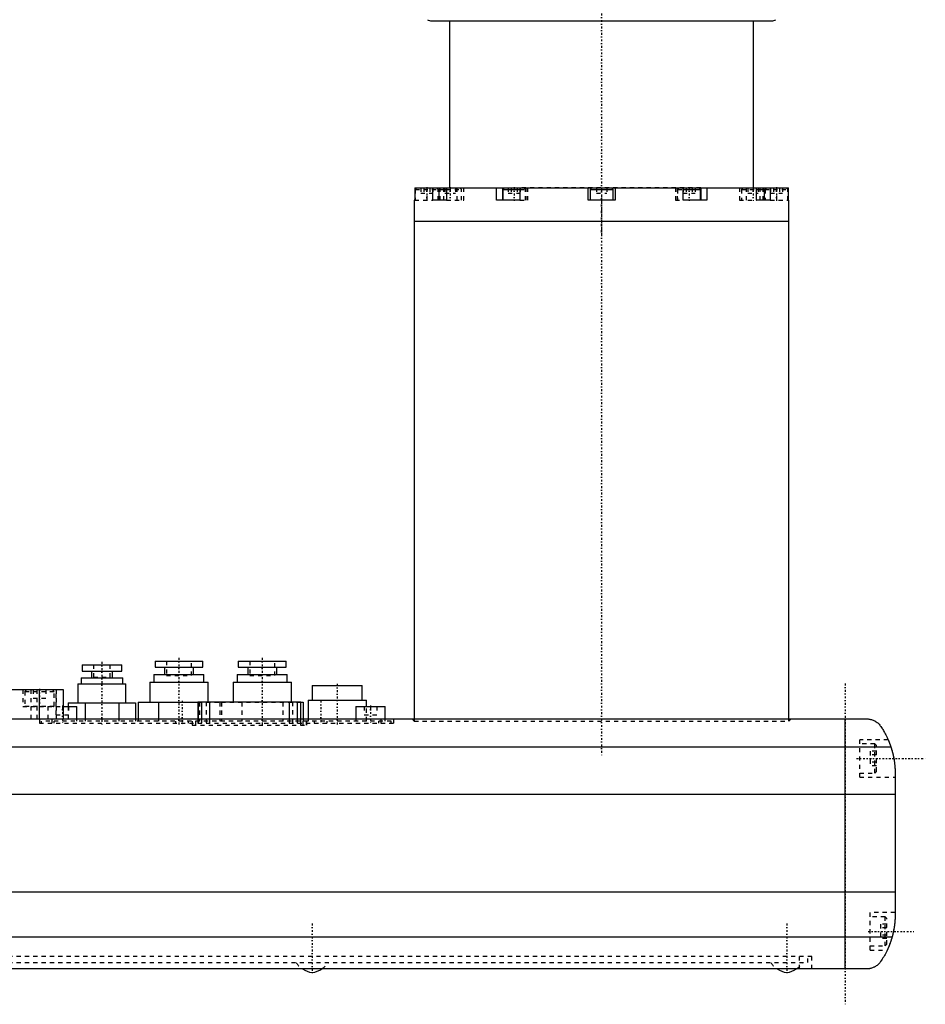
# Model space of a CAD drawing. Extents: x -614 to 147, y -510 to 213.
# Tile 2 of 4: x -415 to -197, y -427 to -191. Entities that reach past the tile are written whole.
import ezdxf

# ---------------------------------------------------------------- set-up
doc = ezdxf.new("R2010")
doc.units = 0
doc.linetypes.add('CENTER', pattern=[1.5, 0.45, -0.5, 0.05, -0.5])
doc.linetypes.add('DASHED', pattern=[2, 1, -1])
for name, color, linetype in [('AM_0', 7, 'CONTINUOUS'), ('AM_3', 7, 'DASHED'), ('AM_7', 7, 'CENTER')]:
    doc.layers.add(name, color=color, linetype=linetype)

msp = doc.modelspace()

# ---------------------------------------------------------------- linework, layer by layer
at = {"layer": 'AM_0', "color": 7, "linetype": 'CONTINUOUS'}
for p, q in [((-315.85, -190.95), (-234.15, -190.95)), ((-311.5, -190.95), (-311.5, -231)), ((-238.5, -231), (-238.5, -190.95)), ((-319.88, -231), (-277.35, -231)), ((-319.88, -231), (-319.88, -234)), ((-315.49, -234), (-315.49, -231)), ((-313.72, -231), (-314.12, -231.4)), ((-314.12, -231.4), (-314.12, -234)), ((-314.12, -231.4), (-312.25, -231.4)), ((-312.24, -231), (-312.24, -234)), ((-300.26, -234), (-300.26, -231)), ((-298.81, -231), (-298.81, -234)), ((-298.35, -231), (-298.75, -231.4)), ((-298.75, -231.4), (-298.75, -234)), ((-298.75, -231.4), (-294.63, -231.4)), ((-294.63, -231), (-294.63, -234)), ((-278.25, -234), (-278.25, -231)), ((-277.35, -231), (-277.75, -231.4)), ((-277.75, -231.4), (-277.75, -234)), ((-277.75, -231.4), (-272.25, -231.4)), ((-277.35, -231), (-272.65, -231)), ((-272.25, -231.4), (-272.65, -231)), ((-272.65, -231), (-230.12, -231)), ((-272.25, -234), (-272.25, -231.4)), ((-271.75, -231), (-271.75, -234)), ((-255.37, -234), (-255.37, -231)), ((-255.37, -231.4), (-251.25, -231.4)), ((-251.25, -231.4), (-251.65, -231)), ((-251.25, -234), (-251.25, -231.4)), ((-251.19, -231), (-251.19, -234)), ((-249.74, -231), (-249.74, -234)), ((-237.76, -234), (-237.76, -231)), ((-237.75, -231.4), (-235.88, -231.4)), ((-235.88, -231.4), (-236.28, -231)), ((-235.88, -234), (-235.88, -231.4)), ((-234.51, -231), (-234.51, -234)), ((-230.12, -234), (-230.12, -231)), ((-320, -234), (-320, -239)), ((-319.88, -234), (-320, -234)), ((-312.24, -234), (-315.49, -234)), ((-294.63, -234), (-300.26, -234)), ((-271.75, -234), (-278.25, -234)), ((-249.74, -234), (-255.37, -234)), ((-234.51, -234), (-237.76, -234)), ((-230, -234), (-230.12, -234)), ((-230, -239), (-230, -234)), ((-320, -239), (-320, -358.5)), ((-320, -239), (-230, -239)), ((-320, -239), (-230, -239)), ((-230, -358.5), (-230, -239)), ((-382.25, -344.6), (-382.25, -346.1)), ((-382.25, -344.6), (-370.75, -344.6)), ((-370.75, -346.1), (-370.75, -344.6)), ((-362.25, -344.6), (-362.25, -346.1)), ((-362.25, -344.6), (-350.75, -344.6)), ((-350.75, -346.1), (-350.75, -344.6)), ((-399.75, -345.5), (-399.75, -347)), ((-399.75, -345.5), (-390.25, -345.5)), ((-399.75, -347), (-390.25, -347)), ((-397.5, -347), (-397.5, -348.6)), ((-392.5, -348.6), (-392.5, -347)), ((-390.25, -347), (-390.25, -345.5)), ((-382.25, -346.1), (-370.75, -346.1)), ((-380, -346.1), (-380, -347.8)), ((-373, -347.8), (-373, -346.1)), ((-362.25, -346.1), (-350.75, -346.1)), ((-360, -346.1), (-360, -347.8)), ((-353, -347.8), (-353, -346.1)), ((-400.01, -348.6), (-400.01, -350.1)), ((-400.01, -348.6), (-389.99, -348.6)), ((-389.99, -350.1), (-389.99, -348.6)), ((-383.5, -349.7), (-383.5, -354.5)), ((-383.5, -349.7), (-369.5, -349.7)), ((-382.5, -347.8), (-382.5, -349.7)), ((-382.5, -347.8), (-370.5, -347.8)), ((-370.5, -349.7), (-370.5, -347.8)), ((-369.5, -354.4), (-369.5, -349.7)), ((-363.5, -349.7), (-363.5, -354.4)), ((-363.5, -349.7), (-349.5, -349.7)), ((-362.5, -347.8), (-362.5, -349.7)), ((-362.5, -347.8), (-350.5, -347.8)), ((-350.5, -349.7), (-350.5, -347.8)), ((-349.5, -354.4), (-349.5, -349.7)), ((-404.25, -351.5), (-597.5, -351.5)), ((-410, -358.5), (-410, -351.5)), ((-404.25, -358.5), (-404.25, -351.5)), ((-400.77, -350.1), (-400.77, -354.6)), ((-400.77, -350.1), (-389.23, -350.1)), ((-389.23, -354.6), (-389.23, -350.1)), ((-344.5, -350.5), (-344.5, -354)), ((-344.5, -350.5), (-332.5, -350.5)), ((-332.5, -354), (-332.5, -350.5)), ((-386.31, -354.5), (-371.95, -354.5)), ((-386.31, -354.5), (-386.31, -358.5)), ((-381.41, -354.5), (-381.41, -358.5)), ((-371.95, -354.4), (-371.95, -358.5)), ((-371.95, -354.4), (-347.25, -354.4)), ((-371.92, -354.4), (-371.92, -358.5)), ((-371.12, -354.4), (-371.12, -358.5)), ((-369.15, -354.4), (-369.15, -358.5)), ((-350.07, -354.4), (-350.07, -358.5)), ((-348.11, -354.4), (-348.11, -358.5)), ((-347.28, -354.4), (-347.28, -358.5)), ((-347.25, -358.5), (-347.25, -354.4)), ((-347.25, -354.5), (-346.69, -354.5)), ((-346.69, -354.5), (-346.69, -358.5)), ((-345.5, -354), (-345.5, -358.5)), ((-345.5, -354), (-331.5, -354)), ((-331.5, -355.5), (-331.5, -354)), ((-404.25, -355.5), (-401, -355.5)), ((-403.08, -354.6), (-386.92, -354.6)), ((-403.08, -354.6), (-403.08, -355.5)), ((-401, -358.5), (-401, -355.5)), ((-399.04, -354.6), (-399.04, -358.5)), ((-390.96, -354.6), (-390.96, -358.5)), ((-386.92, -354.6), (-386.92, -358.5)), ((-334, -355.5), (-334, -358.5)), ((-334, -355.5), (-327, -355.5)), ((-327, -358.5), (-327, -355.5)), ((-600.21, -358.5), (-211.29, -358.5)), ((-216.5, -418.5), (-216.5, -358.5)), ((-205.51, -365.25), (-605.99, -365.25)), ((-204.5, -371.53), (-204.5, -405.47)), ((-204.5, -376.66), (-607, -376.66)), ((-204.5, -400.11), (-607, -400.11)), ((-205.26, -410.92), (-606.24, -410.92)), ((-211.29, -418.5), (-600.21, -418.5))]:
    msp.add_line(p, q, dxfattribs=at)
for points in [[(-211.29, -358.5, 0), (-211.19, -358.5, 0), (-210.99, -358.51, 0), (-210.78, -358.53, 0), (-210.68, -358.55, 0), (-210.58, -358.56, 0), (-210.38, -358.61, 0), (-210.18, -358.66, 0), (-209.98, -358.72, 0), (-209.78, -358.8, 0), (-209.59, -358.88, 0), (-209.49, -358.93, 0), (-209.4, -358.98, 0), (-209.21, -359.09, 0), (-209.03, -359.2, 0), (-208.85, -359.33, 0), (-208.68, -359.47, 0), (-208.51, -359.63, 0), (-208.43, -359.71, 0), (-208.35, -359.79, 0), (-208.2, -359.96, 0), (-208.06, -360.15, 0), (-207.99, -360.24, 0)], [(-207.99, -360.24, 0), (-207.92, -360.35, 0), (-207.77, -360.57, 0), (-207.63, -360.79, 0), (-207.55, -360.91, 0), (-207.48, -361.03, 0), (-207.33, -361.28, 0), (-207.18, -361.53, 0), (-207.03, -361.79, 0), (-206.88, -362.06, 0), (-206.74, -362.34, 0), (-206.66, -362.48, 0), (-206.59, -362.63, 0), (-206.45, -362.92, 0), (-206.31, -363.21, 0), (-206.18, -363.51, 0), (-206.05, -363.82, 0), (-205.92, -364.13, 0), (-205.86, -364.29, 0), (-205.8, -364.44, 0), (-205.68, -364.76, 0), (-205.57, -365.09, 0), (-205.51, -365.25, 0)], [(-206.18, -363.5, 0), (-206.18, -363.5, 0), (-206.18, -363.5, 0), (-206.18, -363.51, 0), (-206.18, -363.51, 0), (-206.18, -363.51, 0), (-206.17, -363.52, 0), (-206.17, -363.54, 0), (-206.16, -363.55, 0), (-206.16, -363.57, 0), (-206.15, -363.58, 0), (-206.14, -363.6, 0), (-206.14, -363.61, 0), (-206.13, -363.63, 0), (-206.12, -363.66, 0), (-206.1, -363.68, 0), (-206.09, -363.72, 0), (-206.08, -363.75, 0), (-206.07, -363.77, 0), (-206.06, -363.79, 0), (-206.05, -363.82, 0), (-206.03, -363.86, 0), (-206.02, -363.88, 0), (-206.01, -363.91, 0), (-205.99, -363.95, 0), (-205.97, -364, 0), (-205.96, -364.02, 0), (-205.95, -364.05, 0), (-205.93, -364.1, 0), (-205.91, -364.15, 0), (-205.89, -364.2, 0), (-205.87, -364.26, 0), (-205.85, -364.32, 0), (-205.83, -364.35, 0), (-205.82, -364.38, 0), (-205.8, -364.44, 0), (-205.78, -364.5, 0), (-205.75, -364.57, 0), (-205.73, -364.63, 0), (-205.7, -364.7, 0), (-205.69, -364.73, 0), (-205.68, -364.77, 0), (-205.65, -364.84, 0), (-205.63, -364.91, 0), (-205.6, -364.98, 0), (-205.58, -365.05, 0), (-205.55, -365.13, 0), (-205.54, -365.17, 0), (-205.53, -365.21, 0), (-205.5, -365.29, 0), (-205.47, -365.37, 0), (-205.45, -365.45, 0), (-205.42, -365.54, 0), (-205.39, -365.62, 0), (-205.38, -365.67, 0), (-205.37, -365.71, 0), (-205.34, -365.8, 0), (-205.31, -365.89, 0), (-205.29, -365.98, 0), (-205.26, -366.07, 0), (-205.23, -366.17, 0), (-205.22, -366.22, 0), (-205.21, -366.26, 0), (-205.18, -366.36, 0), (-205.15, -366.46, 0), (-205.14, -366.51, 0), (-205.13, -366.55, 0), (-205.1, -366.65, 0), (-205.08, -366.75, 0), (-205.07, -366.8, 0), (-205.06, -366.85, 0), (-205.03, -366.95, 0), (-205.01, -367.05, 0), (-204.99, -367.15, 0), (-204.96, -367.25, 0), (-204.94, -367.36, 0), (-204.93, -367.41, 0), (-204.92, -367.46, 0), (-204.9, -367.56, 0), (-204.88, -367.66, 0), (-204.86, -367.76, 0), (-204.84, -367.86, 0), (-204.82, -367.96, 0), (-204.81, -368.01, 0), (-204.8, -368.06, 0), (-204.79, -368.16, 0), (-204.77, -368.26, 0), (-204.75, -368.36, 0), (-204.74, -368.46, 0), (-204.72, -368.56, 0), (-204.71, -368.61, 0), (-204.71, -368.66, 0), (-204.69, -368.77, 0), (-204.68, -368.87, 0), (-204.66, -368.97, 0), (-204.65, -369.07, 0), (-204.64, -369.18, 0), (-204.63, -369.23, 0), (-204.63, -369.28, 0), (-204.62, -369.38, 0), (-204.61, -369.48, 0), (-204.6, -369.58, 0), (-204.59, -369.68, 0), (-204.58, -369.78, 0), (-204.57, -369.82, 0), (-204.57, -369.87, 0), (-204.56, -369.97, 0), (-204.55, -370.06, 0), (-204.55, -370.11, 0), (-204.55, -370.16, 0), (-204.54, -370.25, 0), (-204.54, -370.34, 0), (-204.53, -370.39, 0), (-204.53, -370.43, 0), (-204.53, -370.52, 0), (-204.52, -370.6, 0), (-204.52, -370.69, 0), (-204.51, -370.77, 0), (-204.51, -370.85, 0), (-204.51, -370.89, 0), (-204.51, -370.93, 0), (-204.51, -371.01, 0), (-204.51, -371.08, 0), (-204.5, -371.16, 0), (-204.5, -371.23, 0), (-204.5, -371.3, 0), (-204.5, -371.33, 0), (-204.5, -371.37, 0), (-204.5, -371.43, 0), (-204.5, -371.5, 0), (-204.5, -371.53, 0)], [(-205.51, -365.25, 0), (-205.46, -365.42, 0), (-205.35, -365.77, 0), (-205.25, -366.12, 0), (-205.2, -366.3, 0), (-205.15, -366.47, 0), (-205.06, -366.83, 0), (-204.98, -367.18, 0), (-204.9, -367.53, 0), (-204.84, -367.88, 0), (-204.77, -368.23, 0), (-204.75, -368.41, 0), (-204.72, -368.59, 0), (-204.67, -368.94, 0), (-204.63, -369.28, 0), (-204.59, -369.63, 0), (-204.56, -369.98, 0), (-204.54, -370.32, 0), (-204.53, -370.49, 0), (-204.52, -370.66, 0), (-204.51, -371.01, 0), (-204.5, -371.36, 0), (-204.5, -371.53, 0)], [(-204.5, -405.47, 0), (-204.5, -405.49, 0), (-204.5, -405.55, 0), (-204.5, -405.6, 0), (-204.5, -405.63, 0), (-204.5, -405.66, 0), (-204.5, -405.72, 0), (-204.5, -405.79, 0), (-204.5, -405.85, 0), (-204.51, -405.92, 0), (-204.51, -405.99, 0), (-204.51, -406.03, 0), (-204.51, -406.06, 0), (-204.51, -406.14, 0), (-204.51, -406.21, 0), (-204.52, -406.29, 0), (-204.52, -406.36, 0), (-204.52, -406.44, 0), (-204.53, -406.48, 0), (-204.53, -406.53, 0), (-204.53, -406.61, 0), (-204.54, -406.7, 0), (-204.54, -406.74, 0), (-204.54, -406.79, 0), (-204.55, -406.88, 0), (-204.56, -406.97, 0), (-204.56, -407.02, 0), (-204.56, -407.07, 0), (-204.57, -407.16, 0), (-204.58, -407.26, 0), (-204.59, -407.36, 0), (-204.6, -407.46, 0), (-204.61, -407.57, 0), (-204.62, -407.62, 0), (-204.62, -407.67, 0), (-204.63, -407.78, 0), (-204.65, -407.88, 0), (-204.66, -407.99, 0), (-204.67, -408.1, 0), (-204.69, -408.21, 0), (-204.7, -408.26, 0), (-204.7, -408.32, 0), (-204.72, -408.43, 0), (-204.74, -408.54, 0), (-204.75, -408.65, 0), (-204.77, -408.76, 0), (-204.79, -408.87, 0), (-204.8, -408.93, 0), (-204.81, -408.98, 0), (-204.83, -409.09, 0), (-204.85, -409.2, 0), (-204.87, -409.31, 0), (-204.89, -409.42, 0), (-204.92, -409.53, 0), (-204.93, -409.58, 0), (-204.94, -409.63, 0), (-204.96, -409.74, 0), (-204.99, -409.85, 0), (-205.01, -409.96, 0), (-205.04, -410.07, 0), (-205.06, -410.18, 0), (-205.08, -410.23, 0), (-205.09, -410.29, 0), (-205.12, -410.4, 0), (-205.14, -410.5, 0), (-205.16, -410.56, 0), (-205.17, -410.61, 0), (-205.2, -410.72, 0), (-205.23, -410.83, 0), (-205.25, -410.88, 0), (-205.26, -410.93, 0), (-205.29, -411.04, 0), (-205.32, -411.14, 0), (-205.35, -411.25, 0), (-205.38, -411.35, 0), (-205.42, -411.45, 0), (-205.43, -411.5, 0), (-205.45, -411.55, 0), (-205.48, -411.65, 0), (-205.51, -411.75, 0), (-205.54, -411.84, 0), (-205.57, -411.94, 0), (-205.61, -412.03, 0), (-205.62, -412.07, 0), (-205.64, -412.12, 0), (-205.67, -412.21, 0), (-205.7, -412.29, 0), (-205.73, -412.38, 0), (-205.76, -412.46, 0), (-205.79, -412.54, 0), (-205.81, -412.58, 0), (-205.82, -412.62, 0), (-205.85, -412.69, 0), (-205.88, -412.77, 0), (-205.91, -412.84, 0), (-205.94, -412.91, 0), (-205.96, -412.98, 0), (-205.98, -413.01, 0), (-205.99, -413.05, 0), (-206.02, -413.11, 0), (-206.05, -413.18, 0), (-206.07, -413.24, 0), (-206.1, -413.3, 0), (-206.12, -413.36, 0), (-206.14, -413.39, 0), (-206.15, -413.42, 0), (-206.17, -413.47, 0), (-206.19, -413.52, 0), (-206.21, -413.55, 0), (-206.22, -413.57, 0), (-206.24, -413.62, 0), (-206.26, -413.66, 0), (-206.27, -413.69, 0), (-206.28, -413.71, 0), (-206.29, -413.75, 0), (-206.31, -413.78, 0), (-206.33, -413.82, 0), (-206.34, -413.85, 0), (-206.35, -413.87, 0), (-206.36, -413.89, 0), (-206.36, -413.9, 0), (-206.37, -413.92, 0), (-206.38, -413.94, 0), (-206.39, -413.96, 0), (-206.4, -413.97, 0), (-206.4, -413.98, 0), (-206.41, -413.99, 0), (-206.41, -413.99, 0), (-206.41, -414, 0), (-206.41, -414, 0), (-206.41, -414, 0)], [(-204.5, -405.47, 0), (-204.5, -405.62, 0), (-204.51, -405.93, 0), (-204.51, -406.23, 0), (-204.52, -406.38, 0), (-204.53, -406.54, 0), (-204.55, -406.84, 0), (-204.57, -407.14, 0), (-204.6, -407.43, 0), (-204.63, -407.73, 0), (-204.66, -408.03, 0), (-204.68, -408.18, 0), (-204.71, -408.33, 0), (-204.75, -408.63, 0), (-204.8, -408.94, 0), (-204.86, -409.24, 0), (-204.92, -409.54, 0), (-204.99, -409.85, 0), (-205.02, -410, 0), (-205.06, -410.15, 0), (-205.13, -410.46, 0), (-205.21, -410.77, 0), (-205.26, -410.92, 0)], [(-205.26, -410.92, 0), (-205.31, -411.12, 0), (-205.43, -411.5, 0), (-205.56, -411.89, 0), (-205.62, -412.08, 0), (-205.69, -412.26, 0), (-205.83, -412.63, 0), (-205.97, -413, 0), (-206.12, -413.35, 0), (-206.27, -413.7, 0), (-206.43, -414.04, 0), (-206.51, -414.21, 0), (-206.59, -414.37, 0), (-206.75, -414.69, 0), (-206.92, -415.01, 0), (-207.09, -415.31, 0), (-207.25, -415.6, 0), (-207.42, -415.88, 0), (-207.5, -416.01, 0), (-207.59, -416.14, 0), (-207.75, -416.4, 0), (-207.91, -416.64, 0), (-207.99, -416.76, 0)], [(-207.99, -416.76, 0), (-208.06, -416.85, 0), (-208.2, -417.04, 0), (-208.35, -417.21, 0), (-208.43, -417.29, 0), (-208.51, -417.37, 0), (-208.67, -417.52, 0), (-208.84, -417.66, 0), (-209.02, -417.79, 0), (-209.2, -417.91, 0), (-209.39, -418.02, 0), (-209.48, -418.07, 0), (-209.58, -418.11, 0), (-209.77, -418.2, 0), (-209.97, -418.27, 0), (-210.17, -418.34, 0), (-210.37, -418.39, 0), (-210.58, -418.44, 0), (-210.68, -418.45, 0), (-210.78, -418.47, 0), (-210.98, -418.49, 0), (-211.19, -418.5, 0), (-211.29, -418.5, 0)]]:
    msp.add_polyline3d(points, dxfattribs=at)
for centre, radius, start, end in [((-315.82, -188.95), 2, 239.0251, 269.1598), ((-234.18, -188.95), 2, 270.8402, 300.9749), ((-343.68, -413.8), 5.66, 236.1387, 261.6499), ((-345.32, -413.8), 5.66, 278.3501, 303.8613), ((-229.68, -413.8), 5.66, 236.1387, 261.6499), ((-231.32, -413.8), 5.66, 278.3501, 303.8613)]:
    msp.add_arc(centre, radius, start, end, dxfattribs=at)
at = {"layer": 'AM_3', "color": 6, "linetype": 'DASHED'}
for p, q in [((-319.35, -231), (-319.75, -231.4)), ((-319.75, -231.4), (-319.75, -234)), ((-319.75, -231.4), (-314.25, -231.4)), ((-318.44, -231), (-318.44, -232.3)), ((-317.72, -231), (-317.72, -232.3)), ((-317, -231), (-317, -234)), ((-316.28, -231), (-316.28, -232.3)), ((-315.56, -231), (-315.56, -232.3)), ((-314.25, -231.4), (-314.65, -231)), ((-314.25, -234), (-314.25, -231.4)), ((-313.75, -234), (-313.75, -231)), ((-313, -231), (-313, -234)), ((-312.62, -231), (-312.62, -232.3)), ((-312.25, -231.4), (-308.62, -231.4)), ((-311.37, -231), (-311.37, -232.3)), ((-310.12, -231), (-310.12, -232.3)), ((-309.75, -231), (-309.75, -234)), ((-308.62, -231.4), (-309.02, -231)), ((-308.62, -234), (-308.62, -231.4)), ((-308.12, -234), (-308.12, -231)), ((-297.44, -231), (-297.44, -232.3)), ((-296.72, -231), (-296.72, -232.3)), ((-295.28, -231), (-295.28, -232.3)), ((-251.19, -231), (-294.63, -231)), ((-294.63, -231.4), (-293.25, -231.4)), ((-294.56, -231), (-294.56, -232.3)), ((-293.25, -231.4), (-293.65, -231)), ((-293.25, -234), (-293.25, -231.4)), ((-293.19, -231), (-293.19, -234)), ((-292.75, -234), (-292.75, -231)), ((-276.25, -231), (-276.25, -232.3)), ((-275, -231), (-275, -232.3)), ((-273.75, -231), (-273.75, -232.3)), ((-257.25, -231), (-257.25, -234)), ((-256.81, -231), (-256.81, -234)), ((-256.35, -231), (-256.75, -231.4)), ((-256.75, -231.4), (-256.75, -234)), ((-256.75, -231.4), (-255.37, -231.4)), ((-255.44, -231), (-255.44, -232.3)), ((-254.72, -231), (-254.72, -232.3)), ((-253.28, -231), (-253.28, -232.3)), ((-252.56, -231), (-252.56, -232.3)), ((-241.88, -231), (-241.88, -234)), ((-240.98, -231), (-241.38, -231.4)), ((-241.38, -231.4), (-241.38, -234)), ((-241.38, -231.4), (-237.75, -231.4)), ((-240.25, -231), (-240.25, -234)), ((-239.88, -231), (-239.88, -232.3)), ((-238.63, -231), (-238.63, -232.3)), ((-237.76, -231), (-236.28, -231)), ((-237.38, -231), (-237.38, -232.3)), ((-237, -231), (-237, -234)), ((-236.25, -231), (-236.25, -234)), ((-236.25, -231), (-234.51, -231)), ((-235.35, -231), (-235.75, -231.4)), ((-235.75, -231.4), (-235.75, -234)), ((-235.75, -231.4), (-230.25, -231.4)), ((-234.44, -231), (-234.44, -232.3)), ((-233.72, -231), (-233.72, -232.3)), ((-233, -231), (-233, -234)), ((-232.28, -231), (-232.28, -232.3)), ((-231.56, -231), (-231.56, -232.3)), ((-230.25, -231.4), (-230.65, -231)), ((-230.25, -234), (-230.25, -231.4)), ((-318.44, -232.3), (-315.56, -232.3)), ((-312.62, -232.3), (-310.12, -232.3)), ((-297.44, -232.3), (-294.56, -232.3)), ((-276.25, -232.3), (-273.75, -232.3)), ((-255.44, -232.3), (-252.56, -232.3)), ((-239.88, -232.3), (-237.38, -232.3)), ((-234.44, -232.3), (-231.56, -232.3)), ((-319.88, -234), (-315.49, -234)), ((-312.24, -234), (-308.12, -234)), ((-294.63, -234), (-292.75, -234)), ((-257.25, -234), (-255.37, -234)), ((-241.88, -234), (-237.76, -234)), ((-234.51, -234), (-230.12, -234)), ((-379.5, -344.6), (-379.5, -348.1)), ((-373.5, -348.1), (-373.5, -344.6)), ((-359.5, -344.6), (-359.5, -348.1)), ((-353.5, -348.1), (-353.5, -344.6)), ((-397, -345.5), (-397, -348.5)), ((-393, -348.5), (-393, -345.5)), ((-397, -348.5), (-393, -348.5)), ((-379.5, -348.1), (-373.5, -348.1)), ((-359.5, -348.1), (-353.5, -348.1)), ((-414, -351.5), (-414, -355.5)), ((-413.1, -351.5), (-413.5, -351.9)), ((-413.5, -351.9), (-413.5, -355.4)), ((-413.5, -351.9), (-406.5, -351.9)), ((-412, -358.5), (-412, -351.5)), ((-411.5, -351.5), (-411.5, -353.5)), ((-410.57, -358.5), (-410.57, -351.5)), ((-408.5, -351.5), (-408.5, -353.5)), ((-406.5, -351.9), (-406.9, -351.5)), ((-406.5, -355.4), (-406.5, -351.9)), ((-406, -357.5), (-406, -351.5)), ((-405.9, -358.5), (-405.9, -351.5)), ((-411.5, -353.5), (-408.5, -353.5)), ((-371.95, -354.5), (-366.69, -354.5)), ((-371.59, -354.5), (-371.59, -359)), ((-369.95, -354.4), (-369.95, -360)), ((-369.5, -354.5), (-369.5, -354.4)), ((-366.69, -354.5), (-366.69, -359)), ((-366.31, -354.5), (-347.25, -354.5)), ((-366.31, -354.5), (-366.31, -359)), ((-363.5, -354.4), (-363.5, -354.5)), ((-361.41, -354.5), (-361.41, -359)), ((-351.59, -354.5), (-351.59, -359)), ((-349.5, -354.5), (-349.5, -354.4)), ((-349.25, -354.4), (-349.25, -360)), ((-414, -355.5), (-404.25, -355.5)), ((-413.5, -355.4), (-406.5, -355.4)), ((-408, -355.5), (-408, -359)), ((-404.5, -355.5), (-404.5, -357.5)), ((-403.08, -355.5), (-403.08, -359)), ((-403, -355.5), (-403, -357.5)), ((-332, -355.5), (-332, -357.5)), ((-331.5, -359), (-331.5, -355.5)), ((-330.5, -355.5), (-330.5, -357.5)), ((-329, -355.5), (-329, -357.5)), ((-410, -358.5), (-410, -359.5)), ((-409.5, -359.5), (-409.5, -359)), ((-325.5, -359), (-409.5, -359)), ((-407, -358.5), (-407, -359.5)), ((-406.5, -359.5), (-406.5, -359)), ((-406, -357.5), (-403, -357.5)), ((-401, -359), (-401, -358.5)), ((-399.04, -358.5), (-399.04, -359)), ((-390.96, -358.5), (-390.96, -359)), ((-386.92, -358.5), (-386.92, -359)), ((-386.31, -358.5), (-386.31, -359)), ((-381.41, -358.5), (-381.41, -359)), ((-377.32, -359), (-377.32, -359.5)), ((-374.22, -359.5), (-374.22, -359)), ((-373.35, -359), (-373.35, -360)), ((-373.3, -359), (-373.3, -360)), ((-372.5, -359), (-372.5, -360)), ((-371.95, -358.5), (-371.95, -360)), ((-371.92, -358.5), (-371.92, -360)), ((-371.12, -358.5), (-371.12, -360)), ((-369.15, -358.5), (-369.15, -360)), ((-350.07, -358.5), (-350.07, -360)), ((-348.11, -358.5), (-348.11, -360)), ((-347.28, -358.5), (-347.28, -360)), ((-347.25, -360), (-347.25, -358.5)), ((-346.73, -359), (-346.73, -360)), ((-346.69, -358.5), (-346.69, -359)), ((-345.9, -359), (-345.9, -360)), ((-345.85, -360), (-345.85, -359)), ((-345.5, -358.5), (-345.5, -359)), ((-344, -359), (-344, -359.5)), ((-340.9, -359.5), (-340.9, -359)), ((-334, -358.5), (-334, -359)), ((-332, -357.5), (-329, -357.5)), ((-328.5, -359.5), (-328.5, -359)), ((-328, -358.5), (-328, -359.5)), ((-327, -359), (-327, -358.5)), ((-325.5, -359.5), (-325.5, -359)), ((-325, -358.5), (-325, -359.5)), ((-320.5, -358.5), (-320, -359)), ((-320, -358.5), (-320, -359)), ((-320, -359), (-230, -359)), ((-230, -359), (-229.5, -358.5)), ((-230, -359), (-230, -358.5)), ((-410, -359.5), (-325, -359.5)), ((-373.35, -360), (-345.85, -360)), ((-206.18, -363.5), (-213, -363.5)), ((-213, -372.5), (-213, -363.5)), ((-209.4, -364.5), (-213, -364.5)), ((-209, -366.27), (-210.5, -366.27)), ((-210.5, -366.27), (-210.5, -369.73)), ((-209, -364.9), (-209.4, -364.5)), ((-209.4, -371.5), (-209.4, -364.5)), ((-209, -371.1), (-209, -364.9)), ((-209, -367.13), (-210.5, -367.13)), ((-209, -368.87), (-210.5, -368.87)), ((-209, -369.73), (-210.5, -369.73)), ((-213, -371.5), (-209.4, -371.5)), ((-213, -372.5), (-204.5, -372.5)), ((-209.4, -371.5), (-209, -371.1)), ((-204.5, -405), (-210.5, -405)), ((-210.5, -414), (-210.5, -405)), ((-206.9, -406), (-210.5, -406)), ((-206.5, -406.4), (-206.9, -406)), ((-206.9, -413), (-206.9, -406)), ((-206.5, -412.6), (-206.5, -406.4)), ((-206.5, -407.77), (-208, -407.77)), ((-208, -407.77), (-208, -411.23)), ((-206.5, -408.63), (-208, -408.63)), ((-206.5, -410.37), (-208, -410.37)), ((-210.5, -413), (-206.9, -413)), ((-206.5, -411.23), (-208, -411.23)), ((-206.9, -413), (-206.5, -412.6)), ((-224.5, -415.5), (-464.5, -415.5)), ((-227.5, -418.5), (-227.5, -415.5)), ((-225.5, -417), (-225.5, -415.5)), ((-224.5, -418.5), (-224.5, -415.5)), ((-210.5, -414), (-206.41, -414)), ((-463.5, -417), (-225.5, -417))]:
    msp.add_line(p, q, dxfattribs=at)
for centre, radius, start, end in [((-413.4, -355.4), 0.1, 180, 270), ((-406.6, -355.4), 0.1, 270, 0), ((-343.68, -413.8), 5.66, 214.4281, 236.1387), ((-345.32, -413.8), 5.66, 303.8613, 325.5719), ((-229.68, -413.8), 5.66, 214.4281, 236.1387), ((-231.32, -413.8), 5.66, 303.8613, 325.5719)]:
    msp.add_arc(centre, radius, start, end, dxfattribs=at)
at = {"layer": 'AM_7', "color": 4, "linetype": 'CENTER'}
for p, q in [((-275, -161.3), (-275, -242.7)), ((-317, -230.85), (-317, -234.15)), ((-311.37, -230.85), (-311.37, -234.15)), ((-296, -230.85), (-296, -234.15)), ((-254, -230.85), (-254, -234.15)), ((-238.63, -230.85), (-238.63, -234.15)), ((-233, -230.85), (-233, -234.15)), ((-275, -232.88), (-275, -367.62)), ((-395, -344.8), (-395, -360.2)), ((-376.5, -343.86), (-376.5, -360.25)), ((-356.5, -343.86), (-356.5, -360.25)), ((-410, -351.3), (-410, -355.7)), ((-338.5, -350.05), (-338.5, -359.95)), ((-216.5, -350), (-216.5, -427)), ((-375.77, -354.14), (-375.77, -359.75)), ((-342.45, -354.14), (-342.45, -359.75)), ((-404.5, -355.3), (-404.5, -359.7)), ((-330.5, -355.3), (-330.5, -359.7)), ((-213.75, -368), (-197.25, -368)), ((-344.5, -407.64), (-344.5, -419.96)), ((-230.5, -407.64), (-230.5, -419.96)), ((-211, -409.5), (-200, -409.5))]:
    msp.add_line(p, q, dxfattribs=at)

doc.saveas('drawing.dxf')
